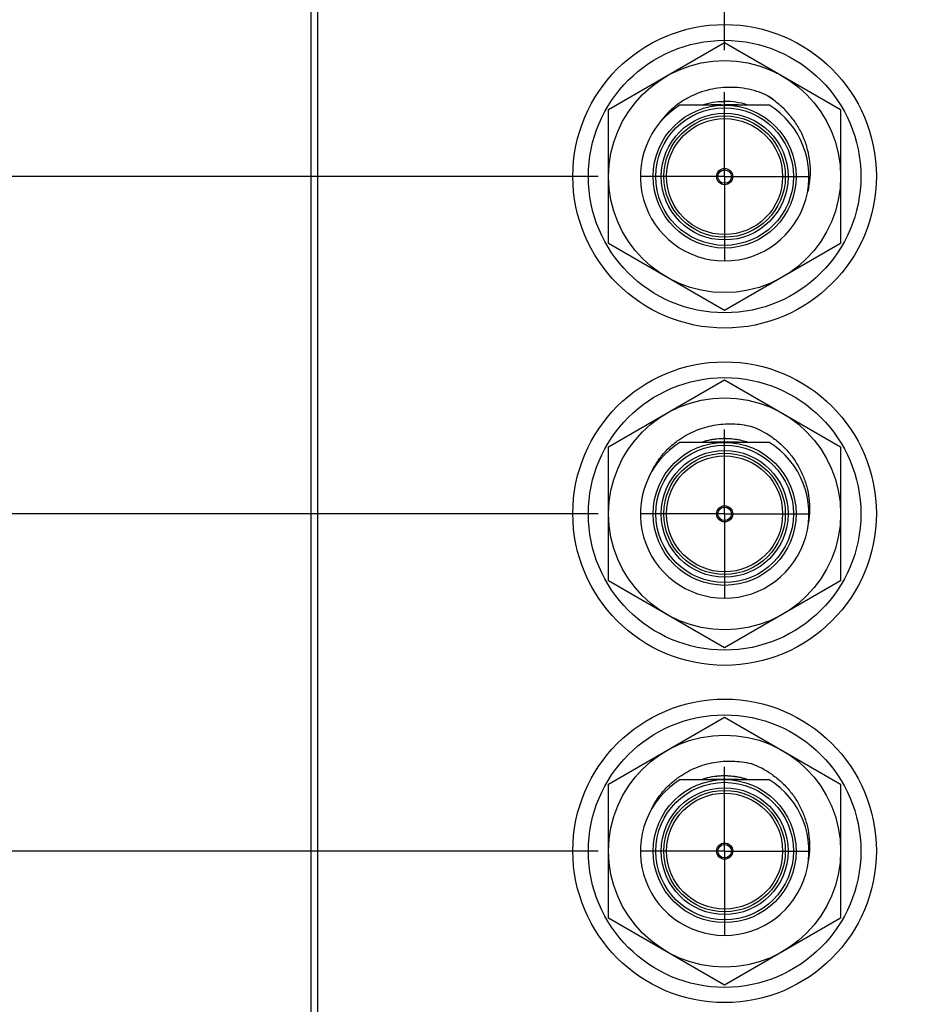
# Model space of a CAD drawing. Header units: inches. Extents: x 0.2 to 16.8, y 0.2 to 10.8.
# Tile 4 of 15: x 6.7 to 8, y 5.5 to 6.9. Entities that reach past the tile are written whole.
import ezdxf

# ---------------------------------------------------------------- set-up
doc = ezdxf.new("R2010")
doc.units = ezdxf.units.IN
doc.header["$LTSCALE"] = 0.935
doc.header["$MEASUREMENT"] = 0
doc.linetypes.add('CENTER', pattern=[0.6, 0.375, -0.075, 0.075, -0.075])
doc.layers.get('0').update_dxf_attribs({"linetype": 'CONTINUOUS'})
doc.layers.add('DEFAULT_1', color=7, linetype='CENTER')
doc.layers.add('DIMENSIONS', color=7, linetype='CONTINUOUS')
doc.styles.get("Standard").update_dxf_attribs({"font": 'txt', "width": 0.8})
doc.dimstyles.new('DIMSTYLE_1', dxfattribs={"dimtxt": 0.125, "dimasz": 0.18, "dimexe": 0.18, "dimexo": 0.0625, "dimgap": 0.09, "dimtad": 0, "dimtih": 1, "dimtoh": 1, "dimdec": 3, "dimzin": 4, "dimdsep": 46, "dimtxsty": 'STANDARD', "dimblk": '_FILLED', "dimblk1": '_FILLED', "dimblk2": '_FILLED', "dimcen": 0.09, "dimadec": 0, "dimazin": 0, "dimtp": 0.01, "dimtm": 0.01, "dimtfac": 1, "dimtdec": 3, "dimtofl": 0, "dimtmove": 0, "dimatfit": 3, "dimldrblk": '_FILLED', "dimfxl": 1, "dimtolj": 1, "dimtzin": 4, "dimarcsym": 0})

# ---------------------------------------------------------------- blocks, each defined once
blk = doc.blocks.new('*D1')
at = {"layer": 'DIMENSIONS', "color": 2, "linetype": 'CONTINUOUS'}
blk.add_line((7.508, 6.6872), (6.3951, 6.6872), dxfattribs=at)
at = {"layer": 'DIMENSIONS', "color": 2, "linetype": 'CONTINUOUS', "insert": (6.3326, 6.7497), "char_height": 0.125, "width": 1.425, "attachment_point": 3, "line_spacing_factor": 0.9}
blk.add_mtext('-1.033{\\Ftxt.shx;\\W1.000000;\\H0.125000; }[26.25]', dxfattribs=at)
blk = doc.blocks.new('_FILLED')
at = {"color": 0, "linetype": 'BYBLOCK'}
blk.add_solid([(0, 0), (-1, 0.1736), (-1, -0.1736)], dxfattribs=at)
blk = doc.blocks.new('*D2')
at = {"layer": 'DIMENSIONS', "color": 2, "linetype": 'CONTINUOUS'}
blk.add_line((7.508, 6.1872), (6.3951, 6.1872), dxfattribs=at)
at = {"layer": 'DIMENSIONS', "color": 2, "linetype": 'CONTINUOUS', "insert": (6.3326, 6.2497), "char_height": 0.125, "width": 1.425, "attachment_point": 3, "line_spacing_factor": 0.9}
blk.add_mtext('-1.533{\\Ftxt.shx;\\W1.000000;\\H0.125000; }[38.95]', dxfattribs=at)
blk = doc.blocks.new('*D3')
at = {"layer": 'DIMENSIONS', "color": 2, "linetype": 'CONTINUOUS'}
blk.add_line((7.508, 5.6872), (6.3951, 5.6872), dxfattribs=at)
at = {"layer": 'DIMENSIONS', "color": 2, "linetype": 'CONTINUOUS', "insert": (6.3326, 5.7497), "char_height": 0.125, "width": 1.425, "attachment_point": 3, "line_spacing_factor": 0.9}
blk.add_mtext('-2.033{\\Ftxt.shx;\\W1.000000;\\H0.125000; }[51.65]', dxfattribs=at)
blk = doc.blocks.new('*D4')
at = {"layer": 'DIMENSIONS', "color": 2, "linetype": 'CONTINUOUS'}
blk.add_line((8.4671, 6.7394), (9.3689, 6.7394), dxfattribs=at)
at = {"layer": 'DIMENSIONS', "color": 2, "linetype": 'CONTINUOUS', "insert": (9.4314, 6.8019), "char_height": 0.125, "width": 1.325, "attachment_point": 1, "line_spacing_factor": 0.9}
blk.add_mtext('-.981{\\Ftxt.shx;\\W1.000000;\\H0.125000; }[24.92]', dxfattribs=at)
blk = doc.blocks.new('*D5')
at = {"layer": 'DIMENSIONS', "color": 2, "linetype": 'CONTINUOUS'}
blk.add_line((8.4671, 5.6351), (9.3689, 5.6351), dxfattribs=at)
at = {"layer": 'DIMENSIONS', "color": 2, "linetype": 'CONTINUOUS', "insert": (9.4314, 5.6976), "char_height": 0.125, "width": 1.425, "attachment_point": 1, "line_spacing_factor": 0.9}
blk.add_mtext('-2.085{\\Ftxt.shx;\\W1.000000;\\H0.125000; }[52.97]', dxfattribs=at)
blk = doc.blocks.new('*D6')
at = {"layer": 'DIMENSIONS', "color": 2, "linetype": 'CONTINUOUS'}
blk.add_line((7.39, 5.3326), (6.3951, 5.3326), dxfattribs=at)
at = {"layer": 'DIMENSIONS', "color": 2, "linetype": 'CONTINUOUS', "insert": (6.3326, 5.3951), "char_height": 0.125, "width": 1.725, "attachment_point": 3, "line_spacing_factor": 0.9}
blk.add_mtext('2X -2.388{\\Ftxt.shx;\\W1.000000;\\H0.125000; }[60.66]', dxfattribs=at)
blk = doc.blocks.new('*D7')
at = {"layer": 'DIMENSIONS', "color": 2, "linetype": 'CONTINUOUS'}
blk.add_line((7.39, 3.8486), (6.3951, 3.8486), dxfattribs=at)
at = {"layer": 'DIMENSIONS', "color": 2, "linetype": 'CONTINUOUS', "insert": (6.3326, 3.9111), "char_height": 0.125, "width": 1.725, "attachment_point": 3, "line_spacing_factor": 0.9}
blk.add_mtext('2X -3.872{\\Ftxt.shx;\\W1.000000;\\H0.125000; }[98.35]', dxfattribs=at)
blk = doc.blocks.new('*D8')
at = {"layer": 'DIMENSIONS', "color": 2, "linetype": 'CONTINUOUS'}
blk.add_line((7.189, 2.8998), (6.3951, 2.8998), dxfattribs=at)
at = {"layer": 'DIMENSIONS', "color": 2, "linetype": 'CONTINUOUS', "insert": (6.3326, 2.9623), "char_height": 0.125, "width": 1.825, "attachment_point": 3, "line_spacing_factor": 0.9}
blk.add_mtext('2X -4.821{\\Ftxt.shx;\\W1.000000;\\H0.125000; }[122.45]', dxfattribs=at)
blk = doc.blocks.new('*D14')
at = {"layer": 'DIMENSIONS', "color": 2, "linetype": 'CONTINUOUS'}
blk.add_line((7.6956, 6.8748), (7.6956, 8.5301), dxfattribs=at)
at = {"layer": 'DIMENSIONS', "color": 2, "linetype": 'CONTINUOUS', "insert": (7.6331, 8.5926), "char_height": 0.125, "width": 1.325, "attachment_point": 1, "rotation": 90, "line_spacing_factor": 0.9}
blk.add_mtext('3X .319{\\Ftxt.shx;\\W1.000000;\\H0.125000; }[8.1]', dxfattribs=at)
blk = doc.blocks.new('*D15')
at = {"layer": 'DIMENSIONS', "color": 2, "linetype": 'CONTINUOUS'}
blk.add_line((7.5776, 3.661), (7.5776, 2.0173), dxfattribs=at)
at = {"layer": 'DIMENSIONS', "color": 2, "linetype": 'CONTINUOUS', "insert": (7.5151, 1.9548), "char_height": 0.125, "width": 1.425, "attachment_point": 3, "rotation": 90, "line_spacing_factor": 0.9}
blk.add_mtext('2X .201{\\Ftxt.shx;\\W1.000000;\\H0.125000; }[5.11]', dxfattribs=at)
blk = doc.blocks.new('*D16')
at = {"layer": 'DIMENSIONS', "color": 2, "linetype": 'CONTINUOUS'}
blk.add_line((7.8076, 3.661), (7.8076, 2.0173), dxfattribs=at)
at = {"layer": 'DIMENSIONS', "color": 2, "linetype": 'CONTINUOUS', "insert": (7.7451, 1.9548), "char_height": 0.125, "width": 1.525, "attachment_point": 3, "rotation": 90, "line_spacing_factor": 0.9}
blk.add_mtext('2X .431{\\Ftxt.shx;\\W1.000000;\\H0.125000; }[10.95]', dxfattribs=at)

msp = doc.modelspace()

# ---------------------------------------------------------------- linework, layer by layer
at = {"color": 7, "linetype": 'CONTINUOUS'}
for p, q in [((7.0826, 2.7048), (7.0826, 7.8426)), ((7.0926, 3.7426), (7.0926, 7.8126)), ((7.6299, 6.7936), (7.7614, 6.7936)), ((7.6299, 6.7936), (7.656, 6.7936)), ((7.656, 6.7936), (7.6755, 6.7936)), ((7.6948, 6.7934), (7.6956, 6.7934)), ((7.6948, 6.7934), (7.6956, 6.7934)), ((7.6956, 6.7934), (7.6965, 6.7934)), ((7.6956, 6.7934), (7.6965, 6.7934)), ((7.7159, 6.7936), (7.7352, 6.7936)), ((7.7352, 6.7936), (7.7614, 6.7936)), ((7.5236, 6.2866), (7.6956, 6.3859)), ((7.6956, 6.3859), (7.8676, 6.2866)), ((7.6299, 6.2936), (7.7614, 6.2936)), ((7.6299, 6.2936), (7.656, 6.2936)), ((7.656, 6.2936), (7.6755, 6.2936)), ((7.6948, 6.2934), (7.6956, 6.2934)), ((7.6948, 6.2934), (7.6956, 6.2934)), ((7.6956, 6.2934), (7.6965, 6.2934)), ((7.6956, 6.2934), (7.6965, 6.2934)), ((7.7159, 6.2936), (7.7352, 6.2936)), ((7.7352, 6.2936), (7.7614, 6.2936)), ((7.5236, 6.0879), (7.5236, 6.2866)), ((7.8676, 6.2866), (7.8676, 6.0879)), ((7.6956, 5.9886), (7.5236, 6.0879)), ((7.8676, 6.0879), (7.6956, 5.9886)), ((7.5236, 5.7866), (7.6956, 5.8859)), ((7.6956, 5.8859), (7.8676, 5.7866)), ((7.5236, 5.5879), (7.5236, 5.7866)), ((7.6299, 5.7936), (7.7614, 5.7936)), ((7.6299, 5.7936), (7.656, 5.7936)), ((7.656, 5.7936), (7.6755, 5.7936)), ((7.6948, 5.7934), (7.6956, 5.7934)), ((7.6948, 5.7934), (7.6956, 5.7934)), ((7.6956, 5.7934), (7.6965, 5.7934)), ((7.6956, 5.7934), (7.6965, 5.7934)), ((7.7159, 5.7936), (7.7352, 5.7936)), ((7.7352, 5.7936), (7.7614, 5.7936)), ((7.8676, 5.7866), (7.8676, 5.5879)), ((7.6956, 5.4886), (7.5236, 5.5879)), ((7.8676, 5.5879), (7.6956, 5.4886))]:
    msp.add_line(p, q, dxfattribs=at)
at = {"color": 6, "linetype": 'CONTINUOUS'}
for p, q in [((7.5236, 6.7866), (7.6956, 6.8859)), ((7.6956, 6.8859), (7.8676, 6.7866)), ((7.5236, 6.5879), (7.5236, 6.7866)), ((7.8676, 6.7866), (7.8676, 6.5879)), ((7.6956, 6.4886), (7.5236, 6.5879)), ((7.8676, 6.5879), (7.6956, 6.4886))]:
    msp.add_line(p, q, dxfattribs=at)
at = {"color": 7, "linetype": 'CONTINUOUS'}
for centre, radius in [((7.6956, 6.6876), 0.225), ((7.6956, 6.6872), 0.202), ((7.6956, 6.1876), 0.225), ((7.6956, 6.1872), 0.202), ((7.6956, 6.1872), 0.172), ((7.6956, 5.6876), 0.225), ((7.6956, 5.6872), 0.202), ((7.6956, 5.6872), 0.172)]:
    msp.add_circle(centre, radius, dxfattribs=at)
at = {"color": 6, "linetype": 'CONTINUOUS'}
for centre, radius in [((7.6956, 6.6872), 0.172), ((7.6956, 6.6872), 0.106), ((7.6956, 6.6872), 0.09), ((7.6956, 6.6872), 0.012), ((7.6956, 6.6872), 0.01), ((7.6956, 6.1872), 0.106), ((7.6956, 6.1872), 0.09), ((7.6956, 6.1872), 0.012), ((7.6956, 6.1872), 0.01), ((7.6956, 5.6872), 0.106), ((7.6956, 5.6872), 0.09), ((7.6956, 5.6872), 0.012), ((7.6956, 5.6872), 0.01)]:
    msp.add_circle(centre, radius, dxfattribs=at)
at = {"color": 9, "linetype": 'CONTINUOUS'}
for centre, radius in [((7.6956, 6.6872), 0.102), ((7.6956, 6.6872), 0.094), ((7.6956, 6.6872), 0.086), ((7.6956, 6.1872), 0.102), ((7.6956, 6.1872), 0.094), ((7.6956, 6.1872), 0.086), ((7.6956, 5.6872), 0.102), ((7.6956, 5.6872), 0.094), ((7.6956, 5.6872), 0.086)]:
    msp.add_circle(centre, radius, dxfattribs=at)
at = {"color": 6, "linetype": 'CONTINUOUS'}
for centre, radius, start, end in [((7.6955, 6.6872), 0.1356, 58.0658, 64.068), ((7.6894, 6.6917), 0.1345, 54.6324, 60.8657), ((7.6956, 6.6872), 0.125, 121.723, 58.277), ((7.7016, 6.692), 0.1271, 125.2013, 131.7823), ((7.6956, 6.6915), 0.1072, 90.395, 90.8123), ((7.6956, 6.6918), 0.1069, 89.9627, 90.395), ((7.6956, 6.6861), 0.1126, 73.0387, 89.9626), ((7.7006, 6.6931), 0.1256, 140.0595, 144.2391), ((7.701, 6.6928), 0.1261, 131.7981, 140.0611), ((7.6968, 6.6948), 0.126, 346.5417, 349.6394), ((7.6956, 6.1872), 0.125, 121.723, 58.277), ((7.6956, 5.6872), 0.125, 121.723, 58.277)]:
    msp.add_arc(centre, radius, start, end, dxfattribs=at)
at = {"color": 7, "linetype": 'CONTINUOUS'}
for centre, radius, start, end in [((7.6674, 4.928), 1.8655, 89.1582, 89.7534), ((7.6951, 6.688), 0.1053, 89.6914, 90.1338), ((7.6962, 6.6878), 0.1056, 90.3088, 90.7311), ((7.6951, 6.6878), 0.1056, 89.269, 89.6914), ((7.6962, 6.688), 0.1053, 89.8663, 90.3088), ((7.7251, 4.7949), 1.9987, 90.264, 90.8204), ((7.6886, 6.1904), 0.1347, 55.247, 69.9227), ((7.7015, 6.1923), 0.128, 124.6331, 125.4542), ((7.6959, 6.1868), 0.1119, 94.58, 107.1628), ((7.6956, 6.1876), 0.1111, 90.3953, 105.2958), ((7.6674, 4.428), 1.8655, 89.1582, 89.7534), ((7.6957, 6.19), 0.1087, 90.8294, 94.5703), ((7.6956, 6.1911), 0.1076, 90.4095, 90.8261), ((7.6956, 6.1869), 0.1118, 89.203, 90.4114), ((7.6951, 6.188), 0.1053, 89.6914, 90.1338), ((7.6956, 6.1914), 0.1073, 89.9921, 90.4095), ((7.6962, 6.1878), 0.1056, 90.3088, 90.7311), ((7.6951, 6.1878), 0.1056, 89.269, 89.6914), ((7.6962, 6.188), 0.1053, 89.8663, 90.3088), ((7.6957, 6.1875), 0.1111, 74.6706, 89.5834), ((7.7251, 4.2949), 1.9987, 90.264, 90.8204), ((7.6956, 6.1862), 0.1125, 78.0251, 89.2017), ((7.696, 6.1881), 0.1105, 72.9471, 78.0206), ((7.6898, 6.1922), 0.1325, 53.9455, 55.2257), ((7.6886, 5.6904), 0.1347, 55.247, 69.9227), ((7.7015, 5.6923), 0.128, 124.6331, 125.4542), ((7.6959, 5.6868), 0.1119, 94.58, 107.1628), ((7.6956, 5.6876), 0.1111, 90.3953, 105.2958), ((7.6957, 5.69), 0.1087, 90.8294, 94.5703), ((7.6956, 5.6911), 0.1076, 90.4095, 90.8261), ((7.6956, 5.6869), 0.1118, 89.203, 90.4114), ((7.6956, 5.6914), 0.1073, 89.9921, 90.4095), ((7.6957, 5.6875), 0.1111, 74.6706, 89.5834), ((7.6956, 5.6862), 0.1125, 78.0251, 89.2017), ((7.696, 5.6881), 0.1105, 72.9471, 78.0206), ((7.6898, 5.6922), 0.1325, 53.9455, 55.2257), ((7.6674, 3.928), 1.8655, 89.1582, 89.7534), ((7.6951, 5.688), 0.1053, 89.6914, 90.1338), ((7.6962, 5.6878), 0.1056, 90.3088, 90.7311), ((7.6951, 5.6878), 0.1056, 89.269, 89.6914), ((7.6962, 5.688), 0.1053, 89.8663, 90.3088), ((7.7251, 3.7949), 1.9987, 90.264, 90.8204)]:
    msp.add_arc(centre, radius, start, end, dxfattribs=at)
at = {"color": 6, "linetype": 'CONTINUOUS'}
for points, knots in [([(7.7548, 6.8091), (7.7497, 6.8113), (7.7393, 6.8149), (7.723, 6.8184), (7.7064, 6.8198), (7.6898, 6.8192), (7.6734, 6.8164), (7.6575, 6.8116), (7.6423, 6.8048), (7.6329, 6.7991), (7.6284, 6.7959)], [0, 0, 0, 0, 0.124846, 0.249965, 0.375037, 0.500015, 0.624986, 0.749991, 0.874995, 1, 1, 1, 1]), ([(7.6626, 6.7936), (7.6677, 6.7952), (7.6781, 6.7977), (7.6887, 6.7986), (7.6941, 6.7987)], [0, 0, 0, 0, 0.500564, 1, 1, 1, 1]), ([(7.8207, 6.6722), (7.8218, 6.6782), (7.8232, 6.6905), (7.8225, 6.709), (7.8191, 6.7272), (7.8132, 6.7447), (7.8049, 6.7612), (7.7943, 6.7764), (7.7818, 6.79), (7.7722, 6.7978), (7.7672, 6.8013)], [0, 0, 0, 0, 0.124983, 0.249964, 0.374951, 0.49994, 0.624908, 0.749865, 0.874911, 1, 1, 1, 1])]:
    msp.add_open_spline(points, degree=3, knots=knots, dxfattribs=at)
at = {"color": 7, "linetype": 'CONTINUOUS'}
for points, knots in [([(7.6287, 6.2976), (7.6325, 6.3002), (7.6404, 6.3051), (7.653, 6.3111), (7.6661, 6.3157), (7.6797, 6.3188), (7.6935, 6.3206), (7.712, 6.321), (7.7259, 6.3191), (7.7349, 6.3169)], [0, 0, 0, 0, 0.125048, 0.250096, 0.375116, 0.500125, 0.625189, 0.750347, 1, 1, 1, 1]), ([(7.5839, 6.2425), (7.5861, 6.2479), (7.5914, 6.2584), (7.5998, 6.2704), (7.6074, 6.2793), (7.6157, 6.2876), (7.6225, 6.2932), (7.6272, 6.2965)], [0, 0, 0, 0, 0.249958, 0.499926, 0.624976, 0.750028, 1, 1, 1, 1]), ([(7.7678, 6.2994), (7.7726, 6.2959), (7.7818, 6.2882), (7.7938, 6.275), (7.8039, 6.2603), (7.812, 6.2444), (7.8177, 6.2275), (7.8211, 6.21), (7.822, 6.1921), (7.8209, 6.1802), (7.8199, 6.1744)], [0, 0, 0, 0, 0.125036, 0.250003, 0.374995, 0.499999, 0.625003, 0.75, 0.875001, 1, 1, 1, 1]), ([(7.6287, 5.7976), (7.6325, 5.8002), (7.6404, 5.8051), (7.653, 5.8111), (7.6661, 5.8157), (7.6797, 5.8188), (7.6935, 5.8206), (7.712, 5.821), (7.7259, 5.8191), (7.7349, 5.8169)], [0, 0, 0, 0, 0.125048, 0.250096, 0.375116, 0.500125, 0.625189, 0.750347, 1, 1, 1, 1]), ([(7.5839, 5.7425), (7.5861, 5.7479), (7.5914, 5.7584), (7.5998, 5.7704), (7.6074, 5.7793), (7.6157, 5.7876), (7.6225, 5.7932), (7.6272, 5.7965)], [0, 0, 0, 0, 0.249958, 0.499926, 0.624976, 0.750028, 1, 1, 1, 1]), ([(7.7678, 5.7994), (7.7726, 5.7959), (7.7818, 5.7882), (7.7938, 5.775), (7.8039, 5.7603), (7.812, 5.7444), (7.8177, 5.7275), (7.8211, 5.71), (7.822, 5.6921), (7.8209, 5.6802), (7.8199, 5.6744)], [0, 0, 0, 0, 0.125036, 0.250003, 0.374995, 0.499999, 0.625003, 0.75, 0.875001, 1, 1, 1, 1])]:
    msp.add_open_spline(points, degree=3, knots=knots, dxfattribs=at)
at = {"layer": 'DEFAULT_1', "color": 7, "linetype": 'CENTER'}
for p, q in [((7.6956, 6.6872), (7.6956, 6.8123)), ((7.6956, 6.6872), (7.5705, 6.6872)), ((7.6956, 6.6872), (7.6956, 6.5621)), ((7.6956, 6.6872), (7.8207, 6.6872)), ((7.6956, 6.1872), (7.6956, 6.3123)), ((7.6956, 6.1872), (7.5705, 6.1872)), ((7.6956, 6.1872), (7.6956, 6.0621)), ((7.6956, 6.1872), (7.8207, 6.1872)), ((7.6956, 5.6872), (7.6956, 5.8123)), ((7.6956, 5.6872), (7.5705, 5.6872)), ((7.6956, 5.6872), (7.6956, 5.5621)), ((7.6956, 5.6872), (7.8207, 5.6872))]:
    msp.add_line(p, q, dxfattribs=at)

# ---------------------------------------------------------------- dimensions: what is measured, and where the dimension line sits
at = {"layer": 'DIMENSIONS', "color": 2, "linetype": 'CONTINUOUS'}
for feature_location, offset, dtype, origin, text, picture, middle in [((7.6956, 6.8748), (0, 1.6552), 1, (7.3766, 7.8457), '3X <>', '*D14', (7.6956, 9.2551)), ((7.189, 2.8998), (-0.7939, 0), 0, (7.2515, 7.7206), '2X -<>', '*D8', (5.1701, 2.8998)), ((7.39, 5.3326), (-0.9949, 0), 0, (7.2515, 7.7206), '2X -<>', '*D6', (5.2201, 5.3326)), ((7.39, 3.8486), (-0.9949, 0), 0, (7.2515, 7.7206), '2X -<>', '*D7', (5.2201, 3.8486)), ((7.508, 6.6872), (-1.1129, 0), 0, (7.2515, 7.7206), '-<>', '*D1', (5.3701, 6.6872)), ((7.508, 6.1872), (-1.1129, 0), 0, (7.2515, 7.7206), '-<>', '*D2', (5.3701, 6.1872)), ((7.508, 5.6872), (-1.1129, 0), 0, (7.2515, 7.7206), '-<>', '*D3', (5.3701, 5.6872)), ((8.4671, 6.7394), (0.9018, 0), 0, (7.3766, 7.7206), '-<>', '*D4', (10.0939, 6.7394)), ((8.46714, 5.63508), (0.90178, 0), 0, (7.37665, 7.72056), '-<>', '*D5', (10.14392, 5.63508)), ((7.5776, 3.661), (0, -1.6436), 1, (7.3766, 7.7206), '2X <>', '*D15', (7.6897, 1.0635)), ((7.8076, 3.661), (0, -1.6436), 1, (7.3766, 7.7206), '2X <>', '*D16', (7.9421, 1.0135))]:
    dim = msp.add_ordinate_dim(feature_location=feature_location, offset=offset, dtype=dtype, origin=origin, text=text, dimstyle='DIMSTYLE_1', dxfattribs=at)
    dim.commit()
    dim.dimension.update_dxf_attribs({"geometry": picture, "text_midpoint": middle})

doc.saveas('drawing.dxf')
